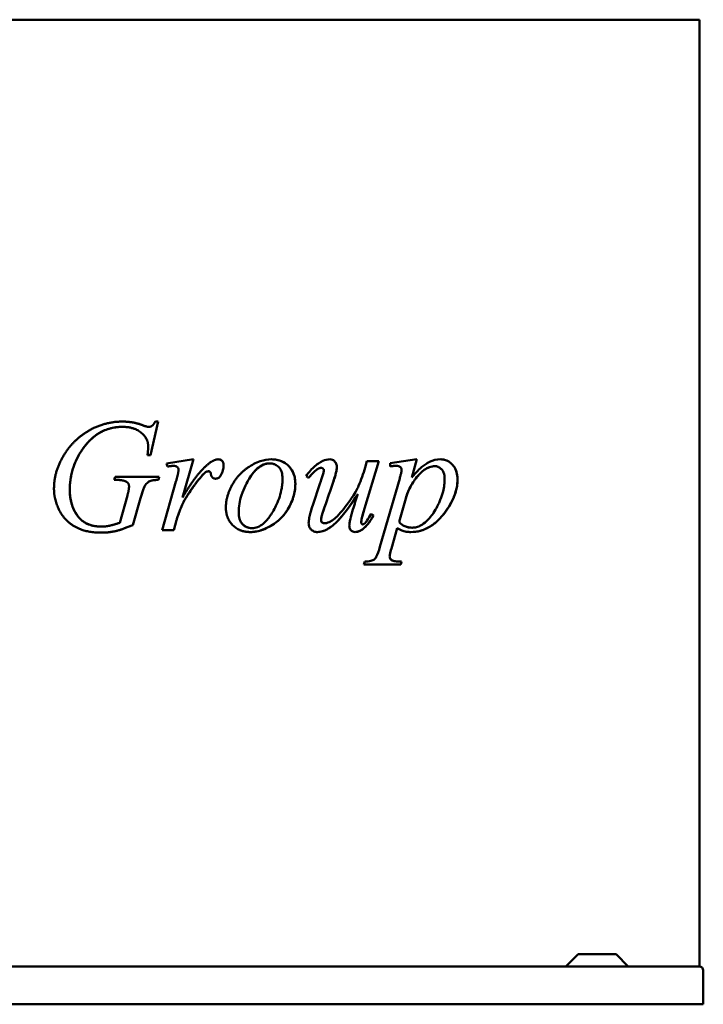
# Model space of a CAD drawing. Header units: millimetres. Extents: x 364 to 1316, y 270 to 918.
# Tile 2 of 2: x 866 to 1316, y 270 to 918. Entities that reach past the tile are written whole.
import ezdxf

# ---------------------------------------------------------------- set-up
doc = ezdxf.new("R2010")
doc.units = ezdxf.units.MM
doc.header["$LTSCALE"] = 4
doc.layers.add('Widoczne (ISO)', color=7, linetype='Continuous', lineweight=50)

msp = doc.modelspace()

# ---------------------------------------------------------------- linework, layer by layer
at = {"layer": 'Widoczne (ISO)'}
for p, q in [((1017.08, 918.5), (715.9, 918.5)), ((1017.08, 918.5), (1075.06, 918.5)), ((1290.06, 918.5), (1075.06, 918.5)), ((1290.06, 918.5), (1314.07, 918.5)), ((1314.07, 918.5), (1314.07, 294.5)), ((933.61, 650.11), (933.61, 650.11)), ((950.82, 650.11), (950.82, 650.11)), ((957.22, 653.6), (952.02, 631.52)), ((957.22, 653.6), (952.02, 631.52)), ((955.34, 653.6), (957.22, 653.6)), ((952.02, 631.52), (950.13, 631.52)), ((962.71, 625.86), (980.39, 628.72)), ((963.4, 623.97), (962.71, 625.86)), ((967.18, 624.43), (967.18, 624.43)), ((980.39, 628.72), (973.18, 603.61)), ((980.39, 628.72), (973.18, 603.61)), ((1030.66, 626.03), (1030.66, 626.03)), ((1064.74, 623.06), (1064.74, 623.06)), ((1102.6, 627.52), (1093.16, 596.29)), ((1102.6, 627.52), (1093.16, 596.29)), ((1093.56, 623.23), (1094.76, 627.52)), ((1094.76, 627.52), (1102.6, 627.52)), ((1110.14, 626.09), (1127.76, 628.72)), ((1110.14, 624.09), (1110.14, 626.09)), ((1114.32, 624.43), (1114.32, 624.43)), ((1127.76, 628.72), (1124.33, 616.82)), ((1127.76, 628.72), (1124.33, 616.82)), ((1139.59, 624.2), (1139.59, 624.2)), ((928.17, 615.16), (928.74, 617.17)), ((928.74, 617.17), (957.8, 617.17)), ((957.8, 617.17), (957.28, 615.16)), ((957.8, 617.17), (957.28, 615.16)), ((990.45, 620.83), (990.45, 620.83)), ((998.52, 618.31), (998.52, 618.31)), ((1124.33, 616.82), (1124.33, 616.82)), ((929.6, 615.16), (928.17, 615.16)), ((957.28, 615.16), (957.28, 615.16)), ((959.68, 581.99), (968.89, 614.08)), ((984.73, 616.37), (984.73, 616.37)), ((1103.34, 570.96), (1116.38, 616.19)), ((931.78, 586.86), (936.86, 604.87)), ((973.18, 603.61), (973.18, 603.61)), ((1088.7, 605.84), (1088.7, 605.84)), ((945.56, 603.1), (940.41, 585.43)), ((945.56, 603.1), (940.41, 585.43)), ((1120.32, 602.87), (1115.92, 587.43)), ((1120.32, 602.87), (1115.92, 587.43)), ((1097.56, 592.86), (1099.11, 591.66)), ((1097.56, 592.86), (1099.11, 591.66)), ((1099.11, 591.66), (1099.11, 591.66)), ((919.71, 584.4), (919.71, 584.4)), ((940.41, 585.43), (940.41, 585.43)), ((969.23, 588.51), (967.58, 581.99)), ((969.23, 588.51), (967.58, 581.99)), ((1066.97, 586.57), (1066.97, 586.57)), ((1092.02, 585.83), (1092.02, 585.83)), ((1115.92, 587.43), (1115.92, 587.43)), ((967.58, 581.99), (959.68, 581.99)), ((1018.99, 583.37), (1018.99, 583.37)), ((1114.72, 583.31), (1110.89, 569.98)), ((1114.72, 583.31), (1110.89, 569.98)), ((1114.72, 583.31), (1114.72, 583.31)), ((1124.61, 583.65), (1124.61, 583.65)), ((1092.82, 559.4), (1093.33, 561.29)), ((1117.12, 559.4), (1092.82, 559.4)), ((1117.64, 561.29), (1117.12, 559.4)), ((1117.64, 561.29), (1117.12, 559.4)), ((1117.64, 561.29), (1117.64, 561.29)), ((1233.97, 302.5), (1225.97, 294.5)), ((1233.97, 302.5), (1259.01, 302.5)), ((1259.01, 302.5), (1267.01, 294.5)), ((1017.08, 294.5), (715.9, 294.5)), ((1017.08, 294.5), (1025.16, 294.5)), ((1025.16, 294.5), (1313.69, 294.5)), ((1313.69, 294.5), (1314.07, 294.5)), ((1316.49, 269.5), (1316.49, 291.7)), ((1316.49, 269.5), (416.49, 269.5))]:
    msp.add_line(p, q, dxfattribs=at)
for centre, major_axis, ratio, start_param, end_param in [((1017.08, 644.53), (82, -58.57), 0.000038, 1.072393, 1.094494), ((1017.08, 473.82), (82, 243.38), 0.000024, 5.250085, 5.328318), ((1017.08, 452.41), (81, 235.64), 0.000025, 5.374144, 5.46617), ((1017.08, 452.41), (82, 238.55), 0.000025, 5.36468, 5.454784), ((1313.69, 291.7), (2.8, 0), 0.99992, 0, 1.570796)]:
    msp.add_ellipse(centre, major_axis=major_axis, ratio=ratio, start_param=start_param, end_param=end_param, dxfattribs=at)
for points, degree in [([(888.48, 609.1), (888.48, 618.2), (896.09, 634.55), (907.53, 645.87), (914.22, 649.13)], 2), ([(933.61, 650.11), (917.36, 650.11), (907.07, 635.07)], 2), ([(914.22, 649.13), (923.48, 653.6), (933.61, 653.6)], 2), ([(933.61, 653.6), (941.1, 653.6), (947.22, 651.08)], 2), ([(950.59, 637.24), (950.59, 642.33), (941.55, 650.11), (933.61, 650.11)], 2), ([(947.22, 651.08), (949.68, 650.11), (950.82, 650.11)], 2), ([(950.82, 650.11), (952.08, 650.11), (953.91, 651.31), (955.34, 653.6)], 2), ([(950.13, 631.52), (950.59, 635.41), (950.59, 637.24)], 2), ([(907.07, 635.07), (898.89, 623.17), (898.89, 608.42)], 2), ([(967.18, 624.43), (966.15, 624.43), (963.4, 623.97)], 2), ([(969.81, 623.63), (968.78, 624.43), (967.18, 624.43)], 2), ([(970.55, 622.03), (970.55, 623), (969.81, 623.63)], 2), ([(973.18, 603.61), (982.33, 619.05), (989.71, 625.23)], 2), ([(989.71, 625.23), (993.94, 628.72), (996.57, 628.72)], 2), ([(996.57, 628.72), (998.29, 628.72), (1000.29, 626.72), (1000.29, 624.77)], 2), ([(1000.29, 624.77), (1000.29, 621.4), (998.52, 618.31)], 2), ([(1074.92, 623.57), (1074.92, 622.63), (1074.71, 621.35), (1074.36, 619.86)], 3), ([(968.89, 614.08), (970.55, 619.68), (970.55, 622.03)], 2), ([(988.79, 620.43), (987.42, 619.68), (984.73, 616.37)], 2), ([(990.45, 620.83), (989.54, 620.83), (988.79, 620.43)], 2), ([(991.42, 620.43), (991.02, 620.83), (990.45, 620.83)], 2), ([(991.88, 619.11), (991.77, 620.08), (991.42, 620.43)], 2), ([(994.97, 615.96), (993.77, 615.96), (992.11, 617.51), (991.88, 619.11)], 2), ([(998.52, 618.31), (997.31, 615.96), (994.97, 615.96)], 2), ([(1074.36, 619.86), (1073.88, 617.86), (1073.15, 615.56), (1072.52, 613.68)], 3), ([(936.64, 613.68), (934.46, 615.16), (929.6, 615.16)], 2), ([(937.95, 610.82), (937.95, 612.71), (936.64, 613.68)], 2), ([(936.86, 604.87), (937.95, 608.59), (937.95, 610.82)], 2), ([(948.36, 611.22), (947.5, 609.85), (945.56, 603.1)], 2), ([(957.28, 615.16), (953.28, 615.11), (949.68, 613.33), (948.36, 611.22)], 2), ([(984.73, 616.37), (980.44, 611.33), (975.41, 603.27)], 2), ([(919.82, 580.39), (908.78, 580.39), (895.06, 588.69), (888.48, 602.35), (888.48, 609.1)], 2), ([(898.89, 608.42), (898.89, 598.64), (909.07, 584.4), (919.71, 584.4)], 2), ([(1088.7, 605.84), (1083.52, 597.67), (1078.6, 590.95), (1074.36, 586.95)], 3), ([(1088.7, 605.84), (1084.41, 599.07), (1079.53, 592.08), (1075.06, 587.64)], 3), ([(975.41, 603.27), (973.24, 599.84), (971.69, 595.55)], 2), ([(971.69, 595.55), (969.52, 589.71), (969.23, 588.51)], 2), ([(919.71, 584.4), (922.34, 584.4), (927.03, 585.31), (931.78, 586.86)], 2), ([(940.41, 585.43), (933.32, 582.39), (924.63, 580.39), (919.82, 580.39)], 2), ([(1017.08, 583.55), (1017.71, 583.42), (1018.35, 583.37), (1018.99, 583.37)], 3), ([(1018.99, 583.37), (1018.35, 583.37), (1017.71, 583.42), (1017.08, 583.55)], 3), ([(1017.08, 580.8), (1017.32, 580.8), (1017.55, 580.79), (1017.79, 580.79)], 3)]:
    msp.add_open_spline(points, degree=degree, dxfattribs=at)
for points, degree, knots in [([(933.61, 650.11), (930.65, 650.11), (927.74, 649.73), (922.14, 648.1), (919.56, 646.89), (913.11, 642.64), (909.8, 639.06), (907.07, 635.07)], 3, [-3.200852, -3.200852, -3.200852, -3.200852, -2.315474, -2.315474, -1.45177, -1.45177, 0, 0, 0, 0]), ([(933.61, 653.6), (936, 653.6), (938.4, 653.4), (942.97, 652.56), (945.13, 651.94), (947.22, 651.08)], 3, [-1.395671, -1.395671, -1.395671, -1.395671, -0.676441, -0.676441, 0, 0, 0, 0]), ([(947.22, 651.08), (947.93, 650.8), (948.75, 650.5), (949.94, 650.2), (950.42, 650.11), (950.82, 650.11)], 3, [-0.3196854, -0.3196854, -0.3196854, -0.3196854, -0.1203497, -0.1203497, 0, 0, 0, 0]), ([(907.07, 635.07), (904.39, 631.17), (902.32, 626.98), (899.53, 617.89), (898.89, 613.19), (898.89, 608.42)], 3, [-2.851328, -2.851328, -2.851328, -2.851328, -1.433199, -1.433199, 0, 0, 0, 0]), ([(967.18, 624.43), (966.76, 624.43), (966.21, 624.37), (964.98, 624.22), (964.13, 624.09), (963.4, 623.97)], 3, [-0.3715663, -0.3715663, -0.3715663, -0.3715663, -0.223001, -0.223001, -0.0000076, -0.0000076, -0.0000076, -0.0000076]), ([(996.57, 628.72), (996.91, 628.72), (997.25, 628.69), (997.88, 628.56), (998.17, 628.46), (998.87, 628.11), (999.16, 627.85), (999.63, 627.36), (999.84, 627), (1000.21, 626.03), (1000.29, 625.39), (1000.29, 624.77)], 3, [-0.4969756, -0.4969756, -0.4969756, -0.4969756, -0.4412459, -0.4412459, -0.3905684, -0.3905684, -0.311288, -0.311288, -0.185308, -0.185308, 0, 0, 0, 0]), ([(1000.29, 624.77), (1000.29, 623.65), (1000.14, 622.55), (999.54, 620.36), (999.09, 619.31), (998.52, 618.31)], 3, [-0.6813985, -0.6813985, -0.6813985, -0.6813985, -0.3451717, -0.3451717, 0, 0, 0, 0]), ([(1001.78, 596.98), (1001.78, 604.58), (1010.3, 619.47), (1017.08, 623.83)], 2, [0, 0, 0, 1, 1.94914, 1.94914, 1.94914]), ([(1031.91, 628.72), (1029.37, 628.72), (1026.87, 628.25), (1021.36, 626.39), (1018.75, 624.9), (1017.08, 623.83)], 3, [-1.0193478, -1.0193478, -1.0193478, -1.0193478, -0.5879864, -0.5879864, -0.0450258, -0.0450258, -0.0450258, -0.0450258]), ([(1030.66, 626.03), (1029.38, 626.03), (1028.14, 625.8), (1025.65, 624.88), (1024.47, 624.18), (1020.96, 621.47), (1018.87, 618.81), (1017.08, 615.89)], 3, [-2.004639, -2.004639, -2.004639, -2.004639, -1.569716, -1.569716, -1.104626, -1.104626, -0.075695, -0.075695, -0.075695, -0.075695]), ([(1017.08, 615.89), (1018.57, 618.31), (1020.37, 620.73), (1023.7, 623.67), (1025.07, 624.6), (1027.89, 625.75), (1029.25, 626.03), (1030.66, 626.03)], 3, [-1.764198, -1.764198, -1.764198, -1.764198, -0.919907, -0.919907, -0.427881, -0.427881, 0, 0, 0, 0]), ([(1039.12, 616.14), (1039.12, 617.52), (1038.97, 618.95), (1038.24, 621.34), (1037.75, 622.32), (1036.55, 623.77), (1035.88, 624.41), (1034.36, 625.31), (1033.69, 625.58), (1032.22, 625.95), (1031.44, 626.03), (1030.66, 626.03)], 3, [0, 0, 0, 0, 0.416254, 0.416254, 0.752314, 0.752314, 0.987123, 0.987123, 1.153632, 1.153632, 1.331313, 1.331313, 1.331313, 1.331313]), ([(1031.91, 628.72), (1033.11, 628.72), (1034.31, 628.62), (1036.58, 628.17), (1037.64, 627.84), (1040.82, 626.43), (1042.39, 625.09), (1044.78, 622.51), (1045.77, 620.93), (1047.26, 617.06), (1047.58, 614.84), (1047.58, 612.59)], 3, [-2.248941, -2.248941, -2.248941, -2.248941, -1.996928, -1.996928, -1.75866, -1.75866, -1.257922, -1.257922, -0.67579, -0.67579, 0, 0, 0, 0]), ([(1031.91, 628.72), (1034.18, 628.72), (1036.38, 628.35), (1040.24, 626.72), (1041.81, 625.63), (1044.06, 623.33), (1045.34, 621.83), (1046.78, 618.38), (1047.11, 617.17), (1047.5, 614.82), (1047.58, 613.71), (1047.58, 612.59)], 3, [0, 0, 0, 0, 0.691171, 0.691171, 1.294062, 1.294062, 1.683933, 1.683933, 1.882079, 1.882079, 2.056163, 2.056163, 2.056163, 2.056163]), ([(1054.67, 617.68), (1055.59, 618.98), (1056.56, 620.23), (1059.43, 623.43), (1061.42, 625.19), (1063.6, 626.49)], 3, [0, 0, 0, 0, 0.497631, 0.497631, 1.378291, 1.378291, 1.378291, 1.378291]), ([(1064.74, 623.06), (1064.31, 623.06), (1063.88, 622.99), (1063.02, 622.74), (1062.6, 622.56), (1062.17, 622.3), (1062.15, 622.29), (1061.23, 621.74), (1059.15, 619.66), (1056.28, 616.54)], 3, [-2.068295, -2.068295, -2.068295, -2.068295, -1.727724, -1.727724, -1.37727, -1.37727, -1.358004, -1.358004, -0.000006, -0.000006, -0.000006, -0.000006]), ([(1064.74, 623.06), (1064.06, 623.06), (1063.41, 622.9), (1062.61, 622.54), (1062.46, 622.47), (1062.26, 622.35), (1062.2, 622.32), (1062.1, 622.26), (1062, 622.2), (1060.88, 621.37), (1059.14, 619.63), (1056.65, 616.94), (1056.46, 616.74), (1056.28, 616.54)], 3, [0, 0, 0, 0, 0.2487548, 0.2487548, 0.3073787, 0.3073787, 0.3294515, 0.3294515, 0.3495912, 0.3495912, 0.4619199, 0.4619199, 0.4710596, 0.4710596, 0.4710596, 0.4710596]), ([(1063.6, 626.49), (1064.31, 626.93), (1065.04, 627.33), (1067.25, 628.32), (1068.75, 628.72), (1070.23, 628.72)], 3, [0, 0, 0, 0, 0.2931649, 0.2931649, 0.8763553, 0.8763553, 0.8763553, 0.8763553]), ([(1066.4, 621.57), (1066.4, 621.7), (1066.38, 621.83), (1066.29, 622.08), (1066.23, 622.2), (1066.01, 622.51), (1065.83, 622.65), (1065.59, 622.83), (1065.43, 622.91), (1065.09, 623.03), (1064.92, 623.06), (1064.74, 623.06)], 3, [0, 0, 0, 0, 0.0394838, 0.0394838, 0.0817435, 0.0817435, 0.1647049, 0.1647049, 0.3213425, 0.3213425, 0.4750028, 0.4750028, 0.4750028, 0.4750028]), ([(1070.23, 628.72), (1070.82, 628.72), (1071.41, 628.63), (1072.49, 628.21), (1072.96, 627.9), (1073.69, 627.19), (1074.06, 626.76), (1074.36, 626.16)], 3, [-0.8881363, -0.8881363, -0.8881363, -0.8881363, -0.5413041, -0.5413041, -0.2195665, -0.2195665, 0, 0, 0, 0]), ([(1070.23, 628.72), (1070.88, 628.72), (1071.53, 628.61), (1072.88, 628.01), (1073.37, 627.53), (1074.04, 626.75), (1074.34, 626.27), (1074.68, 625.37), (1074.78, 625.01), (1074.89, 624.29), (1074.92, 623.93), (1074.92, 623.57)], 3, [0, 0, 0, 0, 0.257836, 0.257836, 0.575829, 0.575829, 0.930454, 0.930454, 1.142383, 1.142383, 1.34167, 1.34167, 1.34167, 1.34167]), ([(1074.92, 623.57), (1074.92, 622.87), (1074.81, 622.04), (1074.47, 620.28), (1074.22, 619.26), (1073.54, 616.8), (1073.02, 615.16), (1072.52, 613.68)], 3, [0, 0, 0, 0, 0.2113398, 0.2113398, 0.4671176, 0.4671176, 0.8907147, 0.8907147, 0.8907147, 0.8907147]), ([(1074.36, 626.16), (1074.49, 625.89), (1074.6, 625.6), (1074.85, 624.75), (1074.92, 624.17), (1074.92, 623.57)], 3, [-0.2780751, -0.2780751, -0.2780751, -0.2780751, -0.1786431, -0.1786431, 0, 0, 0, 0]), ([(1075.06, 591.13), (1078.05, 594.14), (1081.24, 598.38), (1083.44, 601.38), (1084.27, 602.56), (1087.38, 607.22), (1088.27, 608.99), (1090.89, 614.96), (1092.36, 619.29), (1093.56, 623.23)], 3, [0.060594, 0.060594, 0.060594, 0.060594, 1.593862, 1.593862, 2.537468, 2.537468, 5.262612, 5.262612, 9.562039, 9.562039, 9.562039, 9.562039]), ([(1114.32, 624.43), (1113.9, 624.43), (1113.45, 624.41), (1112.1, 624.32), (1111.07, 624.2), (1110.14, 624.09)], 3, [0, 0, 0, 0, 0.1785681, 0.1785681, 0.5751307, 0.5751307, 0.5751307, 0.5751307]), ([(1114.32, 624.43), (1113.74, 624.43), (1113.1, 624.39), (1111.75, 624.28), (1110.92, 624.19), (1110.14, 624.09)], 3, [-0.5745132, -0.5745132, -0.5745132, -0.5745132, -0.3315192, -0.3315192, -0.000016, -0.000016, -0.000016, -0.000016]), ([(1117.58, 621.51), (1117.58, 621.87), (1117.54, 622.21), (1117.36, 622.82), (1117.25, 623.06), (1116.98, 623.46), (1116.79, 623.68), (1116.23, 624.08), (1115.9, 624.21), (1115.17, 624.39), (1114.73, 624.43), (1114.32, 624.43)], 3, [0, 0, 0, 0, 0.1063067, 0.1063067, 0.1950575, 0.1950575, 0.2735547, 0.2735547, 0.3596278, 0.3596278, 0.467706, 0.467706, 0.467706, 0.467706]), ([(1139.59, 624.2), (1137.69, 624.2), (1135.85, 623.66), (1132.05, 621.54), (1130.19, 619.87), (1127.32, 616.61), (1125.61, 614.48), (1122.47, 608.92), (1121.25, 606.02), (1120.32, 602.87)], 3, [0, 0, 0, 0, 0.809435, 0.809435, 1.730705, 1.730705, 2.370771, 2.370771, 2.960192, 2.960192, 2.960192, 2.960192]), ([(1139.59, 624.2), (1138.4, 624.2), (1137.23, 623.99), (1134.86, 623.15), (1133.7, 622.52), (1129.57, 619.58), (1127.17, 616.47), (1123.47, 611.14), (1121.61, 607.27), (1120.32, 602.87)], 3, [-2.825521, -2.825521, -2.825521, -2.825521, -2.539266, -2.539266, -2.238615, -2.238615, -1.428343, -1.428343, 0, 0, 0, 0]), ([(1124.33, 616.82), (1126.04, 618.85), (1127.88, 620.85), (1130.58, 623.32), (1131.42, 624.04), (1132.69, 625), (1133.11, 625.3), (1134.36, 626.13), (1135.16, 626.58), (1138.37, 628.13), (1140.83, 628.72), (1143.37, 628.72)], 3, [0, 0, 0, 0, 0.94867, 0.94867, 1.360648, 1.360648, 1.559867, 1.559867, 1.945686, 1.945686, 3.084448, 3.084448, 3.084448, 3.084448]), ([(1146, 615.68), (1146, 616.76), (1145.9, 617.85), (1145.43, 619.73), (1145.12, 620.5), (1144.19, 621.99), (1143.62, 622.51), (1142.74, 623.27), (1142.13, 623.63), (1140.87, 624.1), (1140.24, 624.2), (1139.59, 624.2)], 3, [0, 0, 0, 0, 0.325446, 0.325446, 0.596491, 0.596491, 0.921142, 0.921142, 1.503432, 1.503432, 2.067754, 2.067754, 2.067754, 2.067754]), ([(1143.37, 628.72), (1144.78, 628.72), (1146.18, 628.46), (1149.28, 627.06), (1150.47, 625.9), (1152.09, 624.1), (1152.83, 622.96), (1153.77, 620.67), (1154.05, 619.66), (1154.39, 617.63), (1154.46, 616.63), (1154.46, 615.62)], 3, [0, 0, 0, 0, 0.599761, 0.599761, 1.37845, 1.37845, 2.279376, 2.279376, 2.908582, 2.908582, 3.488665, 3.488665, 3.488665, 3.488665]), ([(1143.37, 628.72), (1144.41, 628.72), (1145.45, 628.58), (1147.43, 627.95), (1148.35, 627.5), (1150.29, 626.11), (1151.33, 625.08), (1152.88, 622.82), (1153.45, 621.64), (1154.28, 618.81), (1154.46, 617.24), (1154.46, 615.62)], 3, [-2.286137, -2.286137, -2.286137, -2.286137, -1.843467, -1.843467, -1.425364, -1.425364, -0.919215, -0.919215, -0.484015, -0.484015, 0, 0, 0, 0]), ([(988.79, 620.43), (988.3, 620.16), (987.71, 619.66), (986.29, 618.24), (985.44, 617.24), (984.73, 616.37)], 3, [-0.600119, -0.600119, -0.600119, -0.600119, -0.3384937, -0.3384937, 0, 0, 0, 0]), ([(990.45, 620.83), (990.16, 620.83), (989.87, 620.79), (989.3, 620.66), (989.04, 620.56), (988.79, 620.43)], 3, [-0.1731401, -0.1731401, -0.1731401, -0.1731401, -0.0848701, -0.0848701, 0, 0, 0, 0]), ([(998.52, 618.31), (998.27, 617.82), (997.96, 617.37), (997.24, 616.67), (996.87, 616.42), (995.98, 616.05), (995.48, 615.96), (994.97, 615.96)], 3, [-0.4529699, -0.4529699, -0.4529699, -0.4529699, -0.2894222, -0.2894222, -0.1528124, -0.1528124, -0.000008, -0.000008, -0.000008, -0.000008]), ([(1064.45, 614.42), (1064.76, 615.31), (1065.07, 616.26), (1065.6, 617.96), (1065.88, 618.92), (1066.18, 620.11), (1066.27, 620.51), (1066.37, 621.11), (1066.4, 621.36), (1066.4, 621.57)], 3, [0, 0, 0, 0, 0.2893618, 0.2893618, 0.5485824, 0.5485824, 0.6578691, 0.6578691, 0.7299929, 0.7299929, 0.7299929, 0.7299929]), ([(1116.38, 616.19), (1116.58, 616.91), (1116.79, 617.68), (1117.13, 619.03), (1117.33, 619.83), (1117.53, 620.9), (1117.58, 621.26), (1117.58, 621.51)], 3, [0, 0, 0, 0, 0.231193, 0.231193, 0.4320675, 0.4320675, 0.5587062, 0.5587062, 0.5587062, 0.5587062]), ([(948.36, 611.22), (948.05, 610.72), (947.65, 609.73), (946.66, 606.84), (946.04, 604.76), (945.56, 603.1)], 3, [-0.9045761, -0.9045761, -0.9045761, -0.9045761, -0.5204086, -0.5204086, 0, 0, 0, 0]), ([(957.28, 615.16), (955.77, 615.14), (954.21, 615.03), (952.08, 614.52), (951.31, 614.22), (949.64, 612.99), (948.93, 612.14), (948.36, 611.22)], 3, [-1.074237, -1.074237, -1.074237, -1.074237, -0.622224, -0.622224, -0.325783, -0.325783, 0, 0, 0, 0]), ([(984.73, 616.37), (983.17, 614.53), (981.66, 612.54), (978.58, 608.21), (976.94, 605.73), (975.41, 603.27)], 3, [-1.592421, -1.592421, -1.592421, -1.592421, -0.869218, -0.869218, 0, 0, 0, 0]), ([(1017.08, 615.89), (1015.73, 613.69), (1013.59, 609.86), (1010.89, 601.38), (1010.24, 597.54), (1010.24, 593.6)], 3, [-2.671877, -2.671877, -2.671877, -2.671877, -1.179626, -1.179626, 0, 0, 0, 0]), ([(1017.08, 615.89), (1015.73, 613.69), (1013.59, 609.86), (1010.89, 601.38), (1010.24, 597.54), (1010.24, 593.6)], 3, [0.083753, 0.083753, 0.083753, 0.083753, 0.710951, 0.710951, 1.206752, 1.206752, 1.206752, 1.206752]), ([(1047.58, 612.59), (1047.58, 609.55), (1047.11, 606.59), (1045.21, 600.45), (1043.71, 597.43), (1039.84, 591.46), (1036.95, 588.51), (1031.79, 585.01), (1029.16, 583.45), (1023.4, 581.36), (1020.63, 580.79), (1017.79, 580.79)], 3, [-6.606754, -6.606754, -6.606754, -6.606754, -5.343974, -5.343974, -3.922498, -3.922498, -1.848492, -1.848492, -0.85363, -0.85363, -0.000008, -0.000008, -0.000008, -0.000008]), ([(1047.58, 612.59), (1047.58, 611.02), (1047.46, 609.47), (1046.78, 605.25), (1045.99, 602.68), (1043.77, 597.57), (1041.91, 594.06), (1037.55, 589.37), (1036.19, 588.14), (1032, 585), (1028.5, 583.05), (1023.59, 581.52), (1022.37, 581.24), (1020.02, 580.88), (1018.91, 580.79), (1017.79, 580.79)], 3, [0, 0, 0, 0, 0.470709, 0.470709, 1.28408, 1.28408, 2.161396, 2.161396, 2.515433, 2.515433, 3.165386, 3.165386, 3.375765, 3.375765, 3.562438, 3.562438, 3.562438, 3.562438]), ([(1018.99, 583.37), (1020.25, 583.37), (1021.46, 583.61), (1023.99, 584.58), (1025.23, 585.36), (1028.17, 587.78), (1029.75, 589.69), (1032.53, 593.71), (1034.01, 596.3), (1036.8, 602.4), (1037.96, 605.98), (1038.77, 610.85), (1038.91, 611.98), (1039.08, 614.12), (1039.12, 615.13), (1039.12, 616.14)], 3, [0, 0, 0, 0, 0.377678, 0.377678, 0.814175, 0.814175, 1.523656, 1.523656, 2.289727, 2.289727, 3.276278, 3.276278, 3.573006, 3.573006, 3.835241, 3.835241, 3.835241, 3.835241]), ([(1154.46, 615.62), (1154.46, 612.71), (1154.01, 609.9), (1151.86, 602.61), (1149.54, 598.48), (1143.02, 589.26), (1139.73, 586.72), (1135.98, 583.98), (1133.6, 582.74), (1128.69, 581.15), (1126.23, 580.79), (1123.75, 580.79)], 3, [0, 0, 0, 0, 0.874535, 0.874535, 2.368297, 2.368297, 4.796971, 4.796971, 8.509, 8.509, 12.110107, 12.110107, 12.110107, 12.110107]), ([(1154.46, 615.62), (1154.46, 613.77), (1154.28, 611.95), (1153.57, 608.25), (1153.02, 606.41), (1150.77, 600.52), (1148.45, 596.77), (1143.79, 590.59), (1140.52, 586.82), (1132.08, 581.84), (1127.99, 580.79), (1123.75, 580.79)], 3, [-7.990805, -7.990805, -7.990805, -7.990805, -7.100639, -7.100639, -6.146145, -6.146145, -3.879604, -3.879604, -1.795042, -1.795042, -0.000016, -0.000016, -0.000016, -0.000016]), ([(1124.61, 583.65), (1125.55, 583.65), (1126.49, 583.78), (1127.91, 584.17), (1128.41, 584.34), (1129.99, 585), (1131.05, 585.6), (1134.86, 588.35), (1137.15, 591.17), (1140.63, 596.32), (1141.87, 598.98), (1143.13, 602), (1144.27, 604.91), (1145.31, 609), (1145.59, 610.44), (1145.92, 613.15), (1146, 614.41), (1146, 615.68)], 3, [0, 0, 0, 0, 0.399085, 0.399085, 0.616811, 0.616811, 1.098915, 1.098915, 2.401433, 2.401433, 3.995206, 3.995206, 5.037719, 5.037719, 5.580767, 5.580767, 6.042328, 6.042328, 6.042328, 6.042328]), ([(898.89, 608.42), (898.89, 605.91), (899.14, 603.41), (900.26, 598.67), (901.08, 596.47), (902.81, 593.23), (904.11, 591.02), (907.44, 587.77), (909.22, 586.64), (913.91, 584.79), (916.82, 584.4), (919.71, 584.4)], 3, [-5.054424, -5.054424, -5.054424, -5.054424, -3.61559, -3.61559, -2.259233, -2.259233, -1.51041, -1.51041, -0.865084, -0.865084, 0, 0, 0, 0]), ([(1083.84, 589.49), (1084.22, 591.05), (1084.99, 593.69), (1086.51, 598.8), (1087.7, 602.64), (1088.7, 605.84)], 3, [0, 0, 0, 0, 0.496789, 0.496789, 1.362474, 1.362474, 1.362474, 1.362474]), ([(975.41, 603.27), (974.67, 602.09), (974, 600.88), (972.76, 598.3), (972.19, 596.93), (971.69, 595.55)], 3, [-0.8585398, -0.8585398, -0.8585398, -0.8585398, -0.4416188, -0.4416188, 0, 0, 0, 0]), ([(1056.33, 586.57), (1056.33, 587.73), (1056.52, 589), (1056.96, 591.34), (1057.27, 592.59), (1058.04, 595.34), (1058.55, 596.93), (1059.08, 598.46)], 3, [0, 0, 0, 0, 0.346873, 0.346873, 0.719814, 0.719814, 1.215734, 1.215734, 1.215734, 1.215734]), ([(1066.86, 597.21), (1066.37, 595.83), (1065.07, 592.11), (1064.57, 589.49), (1064.51, 589.07), (1064.51, 588.74)], 3, [-0.684668, -0.684668, -0.684668, -0.684668, -0.0995, -0.0995, 0, 0, 0, 0]), ([(1066.86, 597.21), (1066.48, 596.15), (1066.11, 595.04), (1065.47, 593.04), (1065.15, 592), (1064.8, 590.6), (1064.68, 590.1), (1064.55, 589.34), (1064.51, 589.01), (1064.51, 588.74)], 3, [0, 0, 0, 0, 0.3473534, 0.3473534, 0.6474065, 0.6474065, 0.7877631, 0.7877631, 0.8817793, 0.8817793, 0.8817793, 0.8817793]), ([(971.69, 595.55), (971.17, 594.13), (970.5, 592.32), (969.68, 589.98), (969.35, 589), (969.23, 588.51)], 3, [-0.3930492, -0.3930492, -0.3930492, -0.3930492, -0.1502562, -0.1502562, 0, 0, 0, 0]), ([(1017.08, 580.8), (1010.47, 581.02), (1001.78, 589.83), (1001.78, 596.98)], 2, [0.050215, 0.050215, 0.050215, 1, 2, 2, 2]), ([(1010.24, 593.6), (1010.24, 592.24), (1010.38, 590.84), (1011.09, 588.48), (1011.55, 587.51), (1012.82, 585.83), (1013.64, 585.08), (1015.35, 584.05), (1016.19, 583.73), (1017.08, 583.55)], 3, [-1.435921, -1.435921, -1.435921, -1.435921, -0.998646, -0.998646, -0.651367, -0.651367, -0.325389, -0.325389, -0.051014, -0.051014, -0.051014, -0.051014]), ([(1010.24, 593.6), (1010.24, 588.69), (1014.56, 584.07), (1017.08, 583.55)], 2, [0, 0, 0, 1, 1.735522, 1.735522, 1.735522]), ([(1066.97, 586.57), (1067.65, 586.57), (1068.37, 586.76), (1070.19, 587.42), (1071.35, 588.09), (1072.96, 589.11), (1074.12, 590.17), (1075.06, 591.13)], 3, [0, 0, 0, 0, 0.258408, 0.258408, 0.735138, 0.735138, 1.81374, 1.81374, 1.81374, 1.81374]), ([(1093.16, 596.29), (1092.24, 593.24), (1091.45, 590.41), (1091.1, 588.25), (1091.04, 587.83), (1091.04, 587.48)], 3, [-0.5593481, -0.5593481, -0.5593481, -0.5593481, -0.102406, -0.102406, 0, 0, 0, 0]), ([(1093.16, 596.29), (1092.83, 595.2), (1092.49, 594.05), (1091.93, 592.01), (1091.65, 590.95), (1091.32, 589.5), (1091.21, 588.94), (1091.08, 588.11), (1091.04, 587.77), (1091.04, 587.48)], 3, [0, 0, 0, 0, 0.355816, 0.355816, 0.6573621, 0.6573621, 0.8099833, 0.8099833, 0.9086556, 0.9086556, 0.9086556, 0.9086556]), ([(1099.11, 591.66), (1098.02, 589.73), (1096.82, 587.87), (1094.37, 584.83), (1093.13, 583.56), (1091.79, 582.57)], 3, [-1.383729, -1.383729, -1.383729, -1.383729, -0.642366, -0.642366, 0, 0, 0, 0]), ([(1099.11, 591.66), (1098.43, 590.46), (1097.72, 589.29), (1095.44, 585.99), (1093.72, 584), (1091.79, 582.57)], 3, [0, 0, 0, 0, 0.460033, 0.460033, 1.382922, 1.382922, 1.382922, 1.382922]), ([(1092.02, 585.83), (1092.26, 585.83), (1092.51, 585.9), (1092.92, 586.11), (1093.09, 586.22), (1093.3, 586.39), (1093.34, 586.42), (1093.42, 586.49), (1093.45, 586.52), (1093.86, 586.9), (1094.39, 587.71), (1095.59, 589.53), (1096.75, 591.47), (1097.56, 592.86)], 3, [0, 0, 0, 0, 0.1048876, 0.1048876, 0.1846456, 0.1846456, 0.2057746, 0.2057746, 0.2233458, 0.2233458, 0.4121156, 0.4121156, 0.9679723, 0.9679723, 0.9679723, 0.9679723]), ([(940.41, 585.43), (933.97, 582.67), (930.68, 581.79), (925.97, 580.7), (922.91, 580.39), (919.82, 580.39)], 3, [-1.450273, -1.450273, -1.450273, -1.450273, -0.924788, -0.924788, -0.000008, -0.000008, -0.000008, -0.000008]), ([(1062.17, 580.79), (1061.39, 580.79), (1060.6, 580.92), (1058.95, 581.59), (1058.31, 582.12), (1057.44, 583.02), (1057.06, 583.56), (1056.64, 584.54), (1056.53, 584.91), (1056.37, 585.71), (1056.33, 586.14), (1056.33, 586.57)], 3, [0, 0, 0, 0, 0.280304, 0.280304, 0.615826, 0.615826, 0.978228, 0.978228, 1.180618, 1.180618, 1.403941, 1.403941, 1.403941, 1.403941]), ([(1075.06, 587.64), (1072.48, 585.07), (1070.1, 583.49), (1067.61, 582.11), (1066.52, 581.62), (1064.35, 580.98), (1063.27, 580.79), (1062.17, 580.79)], 3, [0, 0, 0, 0, 1.338923, 1.338923, 2.281482, 2.281482, 3.145758, 3.145758, 3.145758, 3.145758]), ([(1074.36, 586.95), (1072.81, 585.5), (1071.46, 584.49), (1069.41, 583.09), (1068.2, 582.39), (1065.44, 581.21), (1063.83, 580.79), (1062.17, 580.79)], 3, [-1.521853, -1.521853, -1.521853, -1.521853, -1.109467, -1.109467, -0.601172, -0.601172, -0.000012, -0.000012, -0.000012, -0.000012]), ([(1064.51, 588.74), (1064.51, 588.59), (1064.52, 588.43), (1064.57, 588.13), (1064.61, 588), (1064.74, 587.65), (1064.86, 587.46), (1065.17, 587.11), (1065.4, 586.94), (1066.09, 586.63), (1066.54, 586.57), (1066.97, 586.57)], 3, [-0.499087, -0.499087, -0.499087, -0.499087, -0.4351454, -0.4351454, -0.3753234, -0.3753234, -0.2770119, -0.2770119, -0.1619729, -0.1619729, 0, 0, 0, 0]), ([(1064.51, 588.74), (1064.51, 588.47), (1064.55, 588.2), (1064.7, 587.74), (1064.8, 587.56), (1065.07, 587.22), (1065.23, 587.07), (1065.65, 586.81), (1065.9, 586.72), (1066.42, 586.59), (1066.7, 586.57), (1066.97, 586.57)], 3, [0, 0, 0, 0, 0.0819674, 0.0819674, 0.1493817, 0.1493817, 0.2230646, 0.2230646, 0.3167815, 0.3167815, 0.4163368, 0.4163368, 0.4163368, 0.4163368]), ([(1083.15, 584.85), (1083.15, 585.52), (1083.23, 586.22), (1083.45, 587.74), (1083.64, 588.64), (1083.84, 589.49)], 3, [0, 0, 0, 0, 0.1989881, 0.1989881, 0.4667661, 0.4667661, 0.4667661, 0.4667661]), ([(1086.98, 580.79), (1086.45, 580.79), (1085.91, 580.88), (1084.79, 581.35), (1084.39, 581.73), (1083.84, 582.36), (1083.61, 582.73), (1083.34, 583.43), (1083.27, 583.71), (1083.17, 584.28), (1083.15, 584.56), (1083.15, 584.85)], 3, [0, 0, 0, 0, 0.226873, 0.226873, 0.495598, 0.495598, 0.763305, 0.763305, 0.924618, 0.924618, 1.080639, 1.080639, 1.080639, 1.080639]), ([(1091.04, 587.48), (1091.04, 587.16), (1091.07, 586.84), (1091.21, 586.38), (1091.27, 586.26), (1091.41, 586.07), (1091.5, 585.99), (1091.74, 585.85), (1091.88, 585.83), (1092.02, 585.83)], 3, [-0.1958701, -0.1958701, -0.1958701, -0.1958701, -0.1427117, -0.1427117, -0.1062337, -0.1062337, -0.0595576, -0.0595576, 0, 0, 0, 0]), ([(1091.04, 587.48), (1091.04, 587.22), (1091.06, 586.93), (1091.16, 586.52), (1091.21, 586.37), (1091.33, 586.18), (1091.4, 586.08), (1091.58, 585.94), (1091.66, 585.9), (1091.83, 585.84), (1091.93, 585.83), (1092.02, 585.83)], 3, [0, 0, 0, 0, 0.0802937, 0.0802937, 0.1303651, 0.1303651, 0.155348, 0.155348, 0.1738235, 0.1738235, 0.1932046, 0.1932046, 0.1932046, 0.1932046]), ([(1115.92, 587.43), (1116.67, 586.54), (1117.5, 585.83), (1119.22, 584.76), (1120.09, 584.39), (1122.17, 583.79), (1123.4, 583.65), (1124.61, 583.65)], 3, [0, 0, 0, 0, 0.41472, 0.41472, 0.798335, 0.798335, 1.314328, 1.314328, 1.314328, 1.314328]), ([(1115.92, 587.43), (1117.03, 586.12), (1118.31, 585.2), (1121.28, 583.91), (1122.96, 583.65), (1124.61, 583.65)], 3, [-1.31603, -1.31603, -1.31603, -1.31603, -0.701571, -0.701571, 0, 0, 0, 0]), ([(1091.79, 582.57), (1091.01, 582.01), (1090.2, 581.55), (1088.58, 580.95), (1087.79, 580.79), (1086.98, 580.79)], 3, [-0.7104154, -0.7104154, -0.7104154, -0.7104154, -0.3409865, -0.3409865, -0.000016, -0.000016, -0.000016, -0.000016]), ([(1091.79, 582.57), (1091.3, 582.21), (1090.8, 581.9), (1089.22, 581.1), (1088.12, 580.79), (1086.98, 580.79)], 3, [0, 0, 0, 0, 0.232321, 0.232321, 0.7120712, 0.7120712, 0.7120712, 0.7120712]), ([(1123.75, 580.79), (1122.91, 580.79), (1122.06, 580.84), (1120.8, 580.99), (1120.38, 581.06), (1118.88, 581.38), (1117.23, 581.85), (1114.72, 583.31)], 3, [0, 0, 0, 0, 0.3570677, 0.3570677, 0.5372115, 0.5372115, 0.9982367, 0.9982367, 0.9982367, 0.9982367]), ([(1093.33, 561.29), (1094.61, 561.35), (1096.06, 561.49), (1098.26, 562.05), (1099.12, 562.39), (1099.98, 563.07), (1100.39, 563.45), (1101.77, 565.91), (1102.58, 568.23), (1103.34, 570.96)], 3, [0, 0, 0, 0, 0.543215, 0.543215, 0.943156, 0.943156, 1.091674, 1.091674, 1.32331, 1.32331, 1.32331, 1.32331]), ([(1110.89, 569.98), (1110.69, 569.31), (1110.49, 568.6), (1110.15, 567.31), (1109.98, 566.59), (1109.8, 565.57), (1109.74, 565.19), (1109.74, 564.89)], 3, [0, 0, 0, 0, 0.2180296, 0.2180296, 0.4102716, 0.4102716, 0.5317551, 0.5317551, 0.5317551, 0.5317551]), ([(1110.89, 569.98), (1110.48, 568.61), (1110.03, 566.97), (1109.79, 565.5), (1109.74, 565.17), (1109.74, 564.89)], 3, [-0.3830488, -0.3830488, -0.3830488, -0.3830488, -0.0813088, -0.0813088, 0, 0, 0, 0]), ([(1109.74, 564.89), (1109.74, 564.54), (1109.79, 564.2), (1109.97, 563.58), (1110.1, 563.31), (1110.41, 562.85), (1110.62, 562.59), (1111.44, 562.02), (1112.01, 561.79), (1113.46, 561.41), (1114.99, 561.34), (1116.67, 561.3), (1117.16, 561.29), (1117.64, 561.29)], 3, [0, 0, 0, 0, 0.1057484, 0.1057484, 0.202993, 0.202993, 0.2950765, 0.2950765, 0.4108555, 0.4108555, 0.6294538, 0.6294538, 0.7169271, 0.7169271, 0.7169271, 0.7169271]), ([(1109.74, 564.89), (1109.74, 564.71), (1109.76, 564.52), (1109.81, 564.16), (1109.85, 563.99), (1110, 563.49), (1110.16, 563.2), (1110.48, 562.77), (1110.75, 562.45), (1112.34, 561.56), (1113.62, 561.29), (1117.64, 561.29)], 3, [-5.161709, -5.161709, -5.161709, -5.161709, -4.50769, -4.50769, -3.877372, -3.877372, -2.612011, -2.612011, -1.702031, -1.702031, 0, 0, 0, 0])]:
    msp.add_open_spline(points, degree=degree, knots=knots, dxfattribs=at)

doc.saveas('drawing.dxf')
